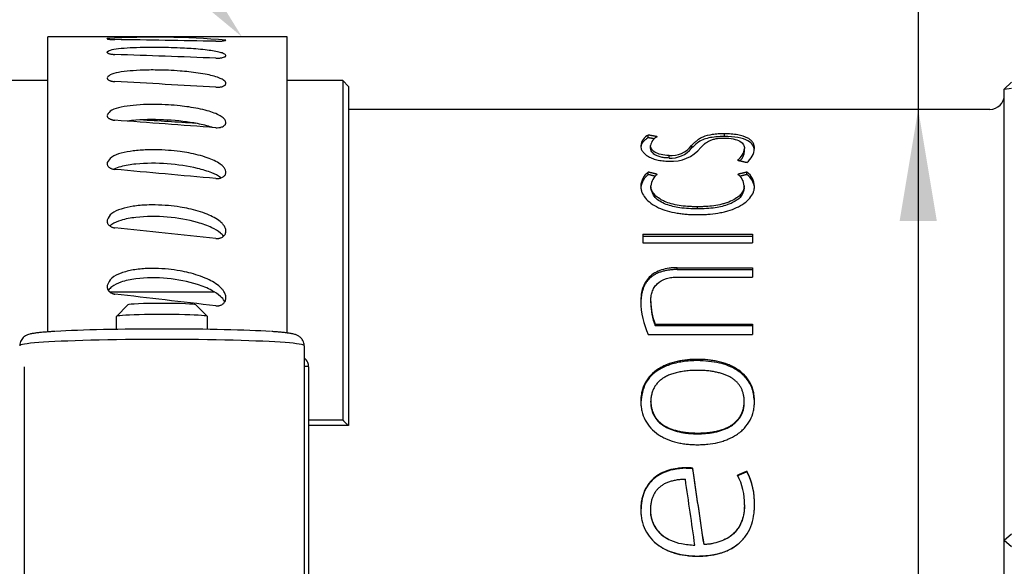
# Paper-space layout 'Sheet1' of a CAD drawing. Header units: millimetres. Extents: x 0 to 296, y -72 to 205.
# Tile 6 of 13: x 103 to 134, y 87 to 104. Entities that reach past the tile are written whole.
import ezdxf
from ezdxf import colors
from ezdxf.entities.mleader import LeaderData, LeaderLine
from ezdxf.enums import TextEntityAlignment as Align
from ezdxf.math import Vec2, Vec3

# ---------------------------------------------------------------- set-up
doc = ezdxf.new("R2010")
doc.units = ezdxf.units.MM
for name, color, linetype in [('11-16_TO_1_1-4_I', 7, 'Continuous'), ('Default', 7, 'Continuous'), ('IMS-SR', 7, 'Continuous'), ('SRV_NPT', 7, 'Continuous'), ('WORM_DRIVE', 7, 'Continuous')]:
    doc.layers.add(name, color=color, linetype=linetype)
doc.styles.add('SEACAD_Solid_Edge_ISO', font='seiso.ttf')
doc.styles.add('SEACAD_Solid_Edge_ISO1_Symbols', font='semeci1.ttf')
doc.dimstyles.new('Rheonics_Publish', dxfattribs={"dimtxt": 3.5, "dimasz": 3.5, "dimexe": 1.75, "dimexo": 0, "dimgap": 0.875, "dimtad": 1, "dimdec": 1, "dimlfac": 1.111111, "dimdsep": 46, "dimtxsty": 'SEACAD_Solid_Edge_ISO', "dimblk1": '_SE_FILLED', "dimblk2": '_SE_FILLED', "dimsah": 1, "dimcen": 1.75, "dimazin": 0, "dimtfac": 0.5, "dimtdec": 3, "dimtmove": 0, "dimatfit": 3, "dimfxl": 1, "dimarcsym": 0})

# ---------------------------------------------------------------- blocks, each defined once
blk = doc.blocks.new('SE2')
at = {"layer": '11-16_TO_1_1-4_I', "color": 7, "linetype": 'Continuous'}
for p, q in [((102.956, 93.322), (102.956, 82.578)), ((111.872, 93.322), (111.872, 82.578))]:
    blk.add_line(p, q, dxfattribs=at)
for centre, radius, start, end in [((111.529, 93.328), 0.338, 22.3074, 53.3699), ((111.529, 93.322), 0.343, 0, 23.1534)]:
    blk.add_arc(centre, radius, start, end, dxfattribs=at)
for centre, major_axis, ratio, start_param, end_param in [((107.414, -669.934), (-837.6, 237.244), 0.878009, -1.328123, -1.326094), ((107.414, 93.322), (4.458, 0), 0.003932, 0, 0.252291)]:
    blk.add_ellipse(centre, major_axis=major_axis, ratio=ratio, start_param=start_param, end_param=end_param, dxfattribs=at)
at = {"layer": 'IMS-SR', "color": 7, "linetype": 'Continuous'}
for p, q in [((103.701, 102.286), (50.298, 102.286)), ((112.938, 102.286), (111.202, 102.286)), ((112.938, 102.286), (112.938, 91.652)), ((113.118, 102.106), (112.938, 102.286)), ((113.118, 102.106), (113.118, 91.476)), ((111.872, 91.652), (112.938, 91.652)), ((113.113, 91.476), (111.872, 91.476)), ((113.118, 91.476), (113.113, 91.476))]:
    blk.add_line(p, q, dxfattribs=at)
blk.add_open_spline([(112.938, 91.652), (113.025, 91.564), (113.113, 91.476)], degree=2, dxfattribs=at)
at = {"layer": 'SRV_NPT', "color": 7, "linetype": 'Continuous'}
for p, q in [((133.674, 102.016), (133.899, 102.241)), ((133.674, 102.016), (133.899, 102.046)), ((133.674, 87.886), (133.674, 102.016)), ((133.224, 101.386), (113.118, 101.386)), ((124.901, 100.536), (124.901, 100.62)), ((122.517, 100.495), (122.517, 100.58)), ((122.587, 100.171), (122.587, 100.253)), ((123.875, 100.253), (123.875, 100.171)), ((125.532, 100.078), (125.532, 100.16)), ((123.167, 99.861), (123.167, 99.941)), ((122.517, 99.342), (122.517, 99.419)), ((125.609, 99.342), (125.609, 99.419)), ((122.599, 98.914), (122.599, 98.988)), ((125.52, 98.914), (125.52, 98.988)), ((124.06, 98.263), (124.06, 98.332)), ((122.345, 97.47), (125.781, 97.47)), ((122.345, 97.47), (122.345, 97.202)), ((122.345, 97.407), (125.781, 97.407)), ((125.781, 97.47), (125.781, 97.202)), ((122.345, 97.202), (125.781, 97.202)), ((123.416, 96.424), (125.781, 96.424)), ((123.416, 96.367), (123.416, 96.424)), ((123.416, 96.367), (125.781, 96.367)), ((125.781, 96.424), (125.781, 96.129)), ((123.435, 96.129), (125.781, 96.129)), ((122.593, 95.318), (122.593, 95.368)), ((122.733, 94.659), (125.781, 94.659)), ((122.733, 94.613), (122.733, 94.659)), ((122.733, 94.613), (125.781, 94.613)), ((125.781, 94.659), (125.781, 94.331)), ((122.517, 94.331), (125.781, 94.331)), ((124.06, 93.513), (124.06, 93.551)), ((122.593, 92.208), (122.593, 92.237)), ((125.526, 92.208), (125.526, 92.237)), ((124.06, 91.219), (124.06, 91.242)), ((123.703, 90.137), (123.703, 90.152)), ((123.908, 90.13), (123.906, 90.145)), ((125.609, 90.03), (125.609, 90.044)), ((125.532, 88.987), (125.532, 88.994)), ((133.674, 87.886), (133.899, 88.081)), ((124.263, 87.747), (124.264, 87.746)), ((133.674, 73.756), (133.674, 87.886)), ((133.674, 87.886), (133.899, 87.691)), ((124.06, 87.386), (124.06, 87.383))]:
    blk.add_line(p, q, dxfattribs=at)
for centre, radius, start, end in [((133.224, 101.836), 0.45, 270, 0), ((122.68, 100.214), 0.401, 114.1124, 175.8075), ((122.937, 100.204), 0.353, 113.2544, 171.9714), ((123.235, 100.746), 0.808, 265.1861, 322.4047), ((123.268, 100.909), 1.149, 264.9295, 321.0124), ((123.224, 100.692), 0.833, 266.0354, 321.273), ((124.966, 100.245), 0.573, 307.624, 351.4393), ((125.03, 100.128), 0.505, 315.1855, 354.2594), ((125.233, 100.206), 0.613, 307.787, 355.8691), ((122.854, 98.955), 0.574, 126.0254, 178.1158), ((125.273, 98.956), 0.572, 1.8041, 54.0549), ((122.851, 98.879), 0.571, 125.8784, 173.3365), ((123.071, 98.964), 0.472, 125.4338, 177.0792), ((125.049, 98.965), 0.471, 2.8828, 54.6115), ((125.283, 98.884), 0.562, 6.3234, 54.5743), ((124.719, 95.377), 2.438, 180.2179, 205.4135), ((124.363, 95.349), 1.769, 179.3875, 202.957), ((124.412, 95.313), 1.818, 179.8563, 202.6343), ((123.735, 87.888), 2.264, 85.6458, 90.817), ((123.735, 87.857), 2.279, 85.6748, 90.8116), ((123.639, 89.038), 1.894, 358.6714, 27.7069), ((123.669, 89.056), 2.177, 358.0283, 26.9968), ((123.692, 89.048), 2.154, 358.0462, 27.1415), ((-957.881, -68.213), 1093.039, 8.202163, 8.31157)]:
    blk.add_arc(centre, radius, start, end, dxfattribs=at)
for major_axis, start_param, end_param in [((2, -13.5), 1.558721, 1.737237), ((1.987, -13.41), 1.558708, 1.73725)]:
    blk.add_ellipse((124.085, 87.886), major_axis=major_axis, ratio=0.011459, start_param=start_param, end_param=end_param, dxfattribs=at)
for points, knots in [([(124.901, 100.62), (124.825, 100.62), (124.772, 100.619), (124.644, 100.611), (124.58, 100.604), (124.409, 100.579), (124.309, 100.552), (124.199, 100.504), (124.187, 100.498), (124.153, 100.481), (124.136, 100.471), (124.086, 100.441), (124.054, 100.418), (124.006, 100.38), (123.998, 100.373), (123.972, 100.35), (123.959, 100.338), (123.938, 100.318), (123.936, 100.316), (123.926, 100.306), (123.921, 100.301), (123.903, 100.283), (123.89, 100.269), (123.875, 100.254), (123.875, 100.254), (123.875, 100.254), (123.875, 100.253)], [0, 0, 0, 0, 0.124984, 0.124984, 0.249969, 0.249969, 0.499938, 0.499938, 0.56243, 0.56243, 0.624922, 0.624922, 0.749907, 0.749907, 0.812399, 0.812399, 0.874891, 0.874891, 0.906137, 0.906137, 0.937383, 0.937383, 0.999875, 0.999875, 0.999875, 1, 1, 1, 1]), ([(125.845, 100.162), (125.844, 100.186), (125.844, 100.192), (125.84, 100.222), (125.838, 100.236), (125.826, 100.281), (125.816, 100.306), (125.78, 100.365), (125.758, 100.392), (125.703, 100.441), (125.675, 100.461), (125.549, 100.53), (125.445, 100.564), (125.256, 100.598), (125.19, 100.607), (125.043, 100.618), (124.988, 100.62), (124.901, 100.62)], [0, 0, 0, 0, 0.0625, 0.0625, 0.125, 0.125, 0.25, 0.25, 0.375, 0.375, 0.5, 0.5, 0.75, 0.75, 0.875, 0.875, 1, 1, 1, 1]), ([(122.517, 100.495), (122.498, 100.484), (122.461, 100.462), (122.414, 100.426), (122.374, 100.388), (122.341, 100.348), (122.315, 100.305), (122.296, 100.259), (122.287, 100.224), (122.284, 100.204), (122.284, 100.2)], [0, 0, 0, 0, 0.1185038, 0.2376586, 0.3580989, 0.4804395, 0.6052669, 0.7331335, 0.8645533, 0.8963257, 0.8963257, 0.8963257, 0.8963257]), ([(124.901, 100.536), (124.811, 100.533), (124.639, 100.528), (124.402, 100.492), (124.198, 100.429), (124.028, 100.321), (123.932, 100.227), (123.875, 100.171)], [0, 0, 0, 0, 0.174646, 0.336013, 0.49819, 0.698929, 1, 1, 1, 1]), ([(124.162, 100.186), (124.206, 100.234), (124.241, 100.27), (124.272, 100.297), (124.28, 100.304), (124.291, 100.313), (124.297, 100.318), (124.314, 100.332), (124.326, 100.34), (124.36, 100.364), (124.384, 100.379), (124.419, 100.397), (124.439, 100.407), (124.472, 100.421), (124.489, 100.427), (124.541, 100.445), (124.578, 100.455), (124.656, 100.47), (124.703, 100.477), (124.8, 100.485), (124.837, 100.485), (124.895, 100.486)], [0, 0, 0, 0, 0.25, 0.25, 0.28125, 0.28125, 0.3125, 0.3125, 0.375, 0.375, 0.5, 0.5, 0.5625, 0.5625, 0.625, 0.625, 0.75, 0.75, 0.875, 0.875, 1, 1, 1, 1]), ([(124.895, 100.486), (125.101, 100.484), (125.276, 100.452), (125.418, 100.368), (125.436, 100.354), (125.473, 100.319), (125.488, 100.299), (125.525, 100.238), (125.53, 100.209), (125.532, 100.16)], [0, 0, 0, 0, 0.499999, 0.499999, 0.624999, 0.624999, 0.749999, 0.749999, 1, 1, 1, 1]), ([(125.839, 100.118), (125.83, 100.17), (125.805, 100.272), (125.652, 100.409), (125.339, 100.516), (125.049, 100.529), (124.901, 100.536)], [0.0542881, 0.0542881, 0.0542881, 0.0542881, 0.2736734, 0.5008232, 0.7460495, 1, 1, 1, 1]), ([(122.281, 100.243), (122.282, 100.212), (122.284, 100.19), (122.299, 100.136), (122.312, 100.107), (122.344, 100.055), (122.368, 100.024), (122.422, 99.971), (122.454, 99.947), (122.528, 99.901), (122.576, 99.876), (122.674, 99.837), (122.728, 99.82), (122.845, 99.792), (122.906, 99.782), (123.037, 99.767), (123.089, 99.765), (123.167, 99.764)], [0, 0, 0, 0, 0.125, 0.125, 0.25, 0.25, 0.375, 0.375, 0.5, 0.5, 0.625, 0.625, 0.75, 0.75, 0.875, 0.875, 1, 1, 1, 1]), ([(123.167, 99.941), (122.986, 99.944), (122.827, 99.981), (122.671, 100.078), (122.641, 100.11), (122.594, 100.185), (122.589, 100.212), (122.587, 100.253)], [0, 0, 0, 0, 0.499999, 0.499999, 0.749999, 0.749999, 1, 1, 1, 1]), ([(123.167, 99.861), (123.141, 99.862), (123.091, 99.863), (123.017, 99.87), (122.949, 99.881), (122.885, 99.897), (122.826, 99.916), (122.771, 99.938), (122.689, 99.982), (122.604, 100.062), (122.593, 100.132), (122.587, 100.171)], [0, 0, 0, 0, 0.074484, 0.145889, 0.215425, 0.284399, 0.354151, 0.425977, 0.501065, 0.727069, 1, 1, 1, 1]), ([(122.281, 98.974), (122.283, 98.934), (122.286, 98.903), (122.292, 98.871), (122.296, 98.851), (122.305, 98.82), (122.31, 98.805), (122.341, 98.724), (122.377, 98.665), (122.52, 98.491), (122.658, 98.388), (122.927, 98.263), (123.01, 98.233), (123.205, 98.176), (123.309, 98.153), (123.477, 98.125), (123.523, 98.119), (123.629, 98.106), (123.683, 98.101), (123.793, 98.093), (123.843, 98.091), (123.926, 98.088), (123.939, 98.088), (123.992, 98.087), (124.024, 98.087), (124.06, 98.086)], [0, 0, 0, 0, 0.0625, 0.0625, 0.09375, 0.09375, 0.125, 0.125, 0.25, 0.25, 0.5, 0.5, 0.625, 0.625, 0.75, 0.75, 0.8125, 0.8125, 0.875, 0.875, 0.9375, 0.9375, 0.96875, 0.96875, 1, 1, 1, 1]), ([(124.06, 98.332), (124.003, 98.333), (123.96, 98.334), (123.917, 98.335), (123.887, 98.336), (123.845, 98.337), (123.824, 98.338), (123.724, 98.344), (123.632, 98.353), (123.47, 98.375), (123.375, 98.392), (123.217, 98.431), (123.144, 98.454), (123.043, 98.493), (123.003, 98.511), (122.935, 98.544), (122.903, 98.562), (122.815, 98.617), (122.766, 98.658), (122.683, 98.746), (122.652, 98.793), (122.62, 98.867), (122.612, 98.891), (122.602, 98.939), (122.601, 98.952), (122.599, 98.988)], [0, 0, 0, 0, 0.0625, 0.0625, 0.09375, 0.09375, 0.125, 0.125, 0.25, 0.25, 0.375, 0.375, 0.5, 0.5, 0.5625, 0.5625, 0.625, 0.625, 0.75, 0.75, 0.875, 0.875, 0.9375, 0.9375, 1, 1, 1, 1]), ([(124.06, 98.263), (123.872, 98.27), (123.532, 98.282), (123.053, 98.395), (122.673, 98.616), (122.624, 98.814), (122.599, 98.914)], [0, 0, 0, 0, 0.27696, 0.499965, 0.748698, 1, 1, 1, 1]), ([(125.52, 98.988), (125.518, 98.957), (125.515, 98.933), (125.51, 98.907), (125.506, 98.891), (125.498, 98.867), (125.493, 98.855), (125.466, 98.793), (125.435, 98.747), (125.31, 98.613), (125.194, 98.54), (125.003, 98.466), (124.973, 98.455), (124.899, 98.432), (124.861, 98.422), (124.743, 98.393), (124.658, 98.377), (124.477, 98.352), (124.402, 98.345), (124.271, 98.337), (124.232, 98.336), (124.165, 98.334), (124.155, 98.334), (124.113, 98.333), (124.088, 98.333), (124.06, 98.332)], [0, 0, 0, 0, 0.0625, 0.0625, 0.09375, 0.09375, 0.125, 0.125, 0.25, 0.25, 0.5, 0.5, 0.5625, 0.5625, 0.625, 0.625, 0.75, 0.75, 0.875, 0.875, 0.9375, 0.9375, 0.96875, 0.96875, 1, 1, 1, 1]), ([(124.06, 98.086), (124.131, 98.087), (124.185, 98.088), (124.239, 98.09), (124.276, 98.091), (124.33, 98.094), (124.356, 98.095), (124.484, 98.105), (124.598, 98.118), (124.75, 98.143), (124.809, 98.154), (124.914, 98.177), (124.965, 98.19), (125.111, 98.233), (125.201, 98.267), (125.367, 98.343), (125.453, 98.392), (125.592, 98.493), (125.651, 98.548), (125.748, 98.666), (125.784, 98.726), (125.821, 98.82), (125.83, 98.851), (125.839, 98.896), (125.84, 98.905), (125.843, 98.936), (125.844, 98.954), (125.845, 98.974)], [0, 0, 0, 0, 0.0625, 0.0625, 0.09375, 0.09375, 0.125, 0.125, 0.25, 0.25, 0.3125, 0.3125, 0.375, 0.375, 0.499999, 0.499999, 0.624999, 0.624999, 0.749999, 0.749999, 0.874999, 0.874999, 0.937499, 0.937499, 0.968749, 0.968749, 1, 1, 1, 1]), ([(125.52, 98.914), (125.508, 98.848), (125.485, 98.718), (125.31, 98.537), (125.019, 98.386), (124.586, 98.282), (124.247, 98.27), (124.06, 98.263)], [0, 0, 0, 0, 0.170805, 0.330985, 0.500274, 0.723597, 1, 1, 1, 1]), ([(123.416, 96.424), (123.361, 96.423), (123.32, 96.422), (123.279, 96.419), (123.252, 96.417), (123.212, 96.413), (123.191, 96.411), (123.087, 96.397), (123.007, 96.379), (122.861, 96.332), (122.784, 96.299), (122.654, 96.222), (122.596, 96.177), (122.494, 96.072), (122.457, 96.023), (122.387, 95.904), (122.359, 95.84), (122.326, 95.734), (122.319, 95.707), (122.304, 95.641), (122.298, 95.606), (122.289, 95.536), (122.286, 95.504), (122.282, 95.436), (122.282, 95.422), (122.281, 95.368)], [0, 0, 0, 0, 0.0625, 0.0625, 0.09375, 0.09375, 0.125, 0.125, 0.25, 0.25, 0.375, 0.375, 0.5, 0.5, 0.624999, 0.624999, 0.749999, 0.749999, 0.812499, 0.812499, 0.874999, 0.874999, 0.937499, 0.937499, 1, 1, 1, 1]), ([(123.416, 96.367), (123.371, 96.365), (123.283, 96.362), (123.156, 96.348), (123.038, 96.327), (122.928, 96.298), (122.827, 96.261), (122.734, 96.216), (122.649, 96.163), (122.574, 96.103), (122.507, 96.034), (122.448, 95.956), (122.399, 95.871), (122.358, 95.777), (122.325, 95.675), (122.301, 95.564), (122.286, 95.444), (122.282, 95.361), (122.281, 95.318)], [0, 0, 0, 0, 0.068776, 0.133731, 0.195341, 0.25416, 0.310827, 0.366053, 0.420608, 0.475289, 0.530888, 0.588157, 0.647788, 0.710393, 0.776501, 0.846563, 0.920957, 1, 1, 1, 1]), ([(122.593, 95.368), (122.595, 95.426), (122.596, 95.467), (122.61, 95.564), (122.621, 95.615), (122.651, 95.705), (122.675, 95.758), (122.728, 95.844), (122.759, 95.883), (122.868, 95.987), (122.968, 96.046), (123.142, 96.099), (123.195, 96.11), (123.318, 96.126), (123.363, 96.128), (123.435, 96.129)], [0, 0, 0, 0, 0.125, 0.125, 0.25, 0.25, 0.375, 0.375, 0.5, 0.5, 0.75, 0.75, 0.875, 0.875, 1, 1, 1, 1]), ([(124.06, 93.551), (124.024, 93.55), (123.993, 93.55), (123.94, 93.548), (123.926, 93.548), (123.847, 93.545), (123.795, 93.541), (123.685, 93.53), (123.631, 93.523), (123.526, 93.506), (123.481, 93.498), (123.313, 93.461), (123.208, 93.429), (123.062, 93.372), (123.015, 93.351), (122.924, 93.306), (122.886, 93.285), (122.654, 93.14), (122.512, 92.992), (122.372, 92.732), (122.337, 92.638), (122.308, 92.512), (122.303, 92.487), (122.294, 92.437), (122.29, 92.405), (122.285, 92.355), (122.283, 92.305), (122.281, 92.237)], [0, 0, 0, 0, 0.03125, 0.03125, 0.0625, 0.0625, 0.125, 0.125, 0.1875, 0.1875, 0.25, 0.25, 0.375, 0.375, 0.4375, 0.4375, 0.5, 0.5, 0.75, 0.75, 0.875, 0.875, 0.90625, 0.90625, 0.9375, 0.9375, 1, 1, 1, 1]), ([(124.06, 93.513), (123.9, 93.506), (123.601, 93.492), (123.187, 93.396), (122.764, 93.205), (122.363, 92.818), (122.309, 92.415), (122.281, 92.208)], [0, 0, 0, 0, 0.188253, 0.353443, 0.501738, 0.743976, 1, 1, 1, 1]), ([(125.845, 92.237), (125.843, 92.305), (125.84, 92.355), (125.835, 92.405), (125.831, 92.438), (125.823, 92.487), (125.818, 92.512), (125.788, 92.638), (125.753, 92.733), (125.611, 92.993), (125.468, 93.14), (125.235, 93.285), (125.197, 93.306), (125.107, 93.351), (125.06, 93.372), (124.913, 93.429), (124.808, 93.461), (124.639, 93.498), (124.594, 93.506), (124.489, 93.523), (124.435, 93.53), (124.324, 93.541), (124.272, 93.545), (124.193, 93.548), (124.18, 93.548), (124.126, 93.55), (124.095, 93.55), (124.06, 93.551)], [0, 0, 0, 0, 0.0625, 0.0625, 0.09375, 0.09375, 0.125, 0.125, 0.25, 0.25, 0.5, 0.5, 0.5625, 0.5625, 0.625, 0.625, 0.75, 0.75, 0.8125, 0.8125, 0.875, 0.875, 0.9375, 0.9375, 0.96875, 0.96875, 1, 1, 1, 1]), ([(125.845, 92.208), (125.831, 92.349), (125.803, 92.619), (125.601, 92.977), (125.25, 93.272), (124.717, 93.475), (124.291, 93.5), (124.06, 93.513)], [0, 0, 0, 0, 0.17522, 0.335782, 0.499822, 0.727343, 1, 1, 1, 1]), ([(124.06, 93.207), (123.994, 93.206), (123.866, 93.202), (123.682, 93.186), (123.512, 93.16), (123.357, 93.125), (123.216, 93.08), (123.088, 93.026), (122.975, 92.961), (122.877, 92.887), (122.793, 92.803), (122.723, 92.709), (122.668, 92.606), (122.628, 92.492), (122.601, 92.368), (122.596, 92.282), (122.593, 92.237)], [0, 0, 0, 0, 0.097742, 0.188776, 0.273462, 0.352246, 0.42568, 0.494448, 0.559381, 0.621461, 0.681814, 0.74166, 0.802252, 0.864798, 0.930395, 1, 1, 1, 1]), ([(125.526, 92.237), (125.524, 92.274), (125.52, 92.346), (125.501, 92.45), (125.474, 92.547), (125.436, 92.637), (125.388, 92.721), (125.331, 92.798), (125.263, 92.868), (125.186, 92.931), (125.099, 92.988), (125.003, 93.038), (124.896, 93.082), (124.78, 93.119), (124.655, 93.15), (124.52, 93.174), (124.375, 93.192), (124.22, 93.203), (124.114, 93.206), (124.06, 93.207)], [0, 0, 0, 0, 0.057629, 0.112437, 0.164933, 0.2157, 0.265377, 0.314649, 0.364216, 0.414766, 0.466949, 0.521355, 0.578507, 0.638855, 0.702782, 0.770612, 0.842613, 0.919013, 1, 1, 1, 1]), ([(122.281, 92.237), (122.283, 92.17), (122.285, 92.119), (122.29, 92.069), (122.294, 92.036), (122.303, 91.986), (122.308, 91.961), (122.337, 91.833), (122.372, 91.736), (122.512, 91.468), (122.654, 91.313), (122.886, 91.159), (122.924, 91.137), (123.015, 91.09), (123.062, 91.067), (123.208, 91.006), (123.313, 90.973), (123.481, 90.933), (123.526, 90.924), (123.631, 90.906), (123.685, 90.899), (123.795, 90.887), (123.847, 90.883), (123.926, 90.879), (123.939, 90.879), (123.993, 90.877), (124.024, 90.877), (124.06, 90.876)], [0, 0, 0, 0, 0.0625, 0.0625, 0.09375, 0.09375, 0.125, 0.125, 0.25, 0.25, 0.5, 0.5, 0.5625, 0.5625, 0.625, 0.625, 0.75, 0.75, 0.8125, 0.8125, 0.875, 0.875, 0.9375, 0.9375, 0.96875, 0.96875, 1, 1, 1, 1]), ([(122.593, 92.237), (122.595, 92.201), (122.599, 92.129), (122.618, 92.024), (122.646, 91.926), (122.684, 91.833), (122.731, 91.748), (122.789, 91.669), (122.856, 91.596), (122.933, 91.53), (123.02, 91.471), (123.117, 91.419), (123.223, 91.373), (123.339, 91.335), (123.464, 91.302), (123.599, 91.277), (123.744, 91.258), (123.899, 91.246), (124.005, 91.243), (124.06, 91.242)], [0, 0, 0, 0, 0.057637, 0.112452, 0.164955, 0.215727, 0.265409, 0.314684, 0.364253, 0.414804, 0.466986, 0.521391, 0.57854, 0.638884, 0.702807, 0.770631, 0.842627, 0.91902, 1, 1, 1, 1]), ([(122.593, 92.208), (122.595, 92.156), (122.597, 92.116), (122.602, 92.076), (122.605, 92.051), (122.613, 92.012), (122.617, 91.992), (122.643, 91.892), (122.675, 91.818), (122.802, 91.614), (122.921, 91.508), (123.121, 91.401), (123.15, 91.388), (123.223, 91.356), (123.261, 91.342), (123.38, 91.302), (123.465, 91.28), (123.602, 91.254), (123.637, 91.249), (123.72, 91.238), (123.763, 91.233), (123.851, 91.226), (123.891, 91.223), (123.975, 91.22), (123.993, 91.22), (124.06, 91.219)], [0, 0, 0, 0, 0.0625, 0.0625, 0.09375, 0.09375, 0.125, 0.125, 0.25, 0.25, 0.5, 0.5, 0.5625, 0.5625, 0.625, 0.625, 0.75, 0.75, 0.8125, 0.8125, 0.875, 0.875, 0.9375, 0.9375, 1, 1, 1, 1]), ([(124.06, 90.876), (124.131, 90.877), (124.184, 90.879), (124.238, 90.881), (124.272, 90.883), (124.326, 90.887), (124.353, 90.89), (124.487, 90.904), (124.596, 90.922), (124.745, 90.958), (124.806, 90.974), (124.911, 91.008), (124.962, 91.027), (125.108, 91.088), (125.199, 91.135), (125.323, 91.217), (125.372, 91.253), (125.454, 91.322), (125.492, 91.358), (125.598, 91.472), (125.657, 91.556), (125.753, 91.737), (125.788, 91.832), (125.824, 91.986), (125.832, 92.036), (125.839, 92.11), (125.84, 92.123), (125.843, 92.174), (125.844, 92.204), (125.845, 92.237)], [0, 0, 0, 0, 0.0625, 0.0625, 0.09375, 0.09375, 0.125, 0.125, 0.25, 0.25, 0.3125, 0.3125, 0.375, 0.375, 0.5, 0.5, 0.5625, 0.5625, 0.625, 0.625, 0.75, 0.75, 0.875, 0.875, 0.9375, 0.9375, 0.96875, 0.96875, 1, 1, 1, 1]), ([(124.06, 91.242), (124.126, 91.243), (124.253, 91.247), (124.437, 91.265), (124.607, 91.292), (124.762, 91.329), (124.904, 91.375), (125.031, 91.432), (125.144, 91.499), (125.242, 91.576), (125.327, 91.663), (125.396, 91.759), (125.451, 91.866), (125.492, 91.981), (125.518, 92.106), (125.523, 92.193), (125.526, 92.237)], [0, 0, 0, 0, 0.09775, 0.188792, 0.273485, 0.352274, 0.425713, 0.494485, 0.559419, 0.621499, 0.68185, 0.741693, 0.802279, 0.864817, 0.930405, 1, 1, 1, 1]), ([(124.06, 91.219), (124.116, 91.22), (124.158, 91.221), (124.2, 91.222), (124.228, 91.224), (124.27, 91.226), (124.291, 91.228), (124.396, 91.237), (124.483, 91.248), (124.602, 91.27), (124.652, 91.281), (124.737, 91.303), (124.778, 91.315), (124.897, 91.355), (124.971, 91.386), (125.072, 91.441), (125.116, 91.467), (125.186, 91.516), (125.219, 91.542), (125.31, 91.623), (125.361, 91.684), (125.443, 91.817), (125.476, 91.892), (125.507, 92.012), (125.515, 92.051), (125.523, 92.128), (125.524, 92.146), (125.526, 92.208)], [0, 0, 0, 0, 0.0625, 0.0625, 0.09375, 0.09375, 0.125, 0.125, 0.25, 0.25, 0.3125, 0.3125, 0.375, 0.375, 0.5, 0.5, 0.5625, 0.5625, 0.625, 0.625, 0.75, 0.75, 0.875, 0.875, 0.9375, 0.9375, 1, 1, 1, 1]), ([(123.703, 90.152), (123.641, 90.15), (123.596, 90.149), (123.55, 90.146), (123.52, 90.144), (123.474, 90.14), (123.451, 90.137), (123.337, 90.122), (123.244, 90.103), (123.076, 90.052), (122.98, 90.014), (122.82, 89.928), (122.747, 89.877), (122.549, 89.702), (122.442, 89.549), (122.34, 89.284), (122.319, 89.202), (122.295, 89.061), (122.289, 89.017), (122.283, 88.928), (122.282, 88.907), (122.281, 88.835)], [0, 0, 0, 0, 0.0625, 0.0625, 0.09375, 0.09375, 0.125, 0.125, 0.25, 0.25, 0.375, 0.375, 0.5, 0.5, 0.75, 0.75, 0.875, 0.875, 0.9375, 0.9375, 1, 1, 1, 1]), ([(123.703, 90.137), (123.567, 90.128), (123.312, 90.113), (122.961, 90.002), (122.622, 89.788), (122.335, 89.388), (122.3, 89.023), (122.281, 88.829)], [0, 0, 0, 0, 0.186877, 0.350639, 0.500556, 0.735267, 1, 1, 1, 1]), ([(123.677, 89.792), (123.627, 89.79), (123.532, 89.786), (123.394, 89.768), (123.266, 89.742), (123.15, 89.706), (123.044, 89.661), (122.948, 89.606), (122.864, 89.542), (122.79, 89.469), (122.727, 89.386), (122.676, 89.294), (122.635, 89.192), (122.605, 89.081), (122.586, 88.961), (122.582, 88.878), (122.581, 88.835)], [0, 0, 0, 0, 0.089869, 0.173768, 0.252187, 0.325722, 0.395095, 0.461165, 0.524928, 0.587485, 0.650004, 0.713653, 0.779544, 0.848675, 0.921917, 1, 1, 1, 1]), ([(124.06, 87.383), (124.135, 87.384), (124.192, 87.386), (124.248, 87.388), (124.286, 87.391), (124.343, 87.395), (124.371, 87.398), (124.511, 87.415), (124.629, 87.437), (124.785, 87.479), (124.849, 87.5), (124.959, 87.541), (125.011, 87.564), (125.162, 87.64), (125.254, 87.7), (125.42, 87.837), (125.501, 87.924), (125.632, 88.105), (125.685, 88.205), (125.77, 88.421), (125.798, 88.527), (125.827, 88.699), (125.834, 88.756), (125.842, 88.868), (125.843, 88.897), (125.845, 88.982)], [0, 0, 0, 0, 0.0625, 0.0625, 0.09375, 0.09375, 0.125, 0.125, 0.25, 0.25, 0.3125, 0.3125, 0.375, 0.375, 0.5, 0.5, 0.625, 0.625, 0.75, 0.75, 0.874999, 0.874999, 0.937499, 0.937499, 1, 1, 1, 1]), ([(125.532, 88.994), (125.531, 88.939), (125.53, 88.897), (125.527, 88.856), (125.525, 88.829), (125.52, 88.788), (125.517, 88.767), (125.501, 88.661), (125.48, 88.579), (125.427, 88.428), (125.387, 88.346), (125.297, 88.208), (125.244, 88.145), (125.062, 87.974), (124.914, 87.893), (124.68, 87.812), (124.594, 87.79), (124.47, 87.767), (124.43, 87.762), (124.364, 87.754), (124.319, 87.75), (124.264, 87.746)], [0, 0, 0, 0, 0.0625, 0.0625, 0.09375, 0.09375, 0.125, 0.125, 0.25, 0.25, 0.375, 0.375, 0.5, 0.5, 0.75, 0.75, 0.875, 0.875, 0.9375, 0.9375, 1, 1, 1, 1]), ([(125.532, 88.987), (125.524, 88.865), (125.508, 88.636), (125.387, 88.322), (125.18, 88.058), (124.986, 87.934), (124.872, 87.884), (124.87, 87.883)], [0, 0, 0, 0, 0.1834127, 0.3459338, 0.4999471, 0.6823436, 0.6864885, 0.6864885, 0.6864885, 0.6864885]), ([(122.281, 88.835), (122.282, 88.8), (122.283, 88.768), (122.286, 88.715), (122.286, 88.7), (122.294, 88.623), (122.302, 88.569), (122.337, 88.407), (122.371, 88.308), (122.467, 88.114), (122.526, 88.025), (122.667, 87.861), (122.752, 87.785), (122.918, 87.666), (123.008, 87.614), (123.154, 87.547), (123.205, 87.527), (123.31, 87.49), (123.37, 87.472), (123.52, 87.433), (123.63, 87.413), (123.764, 87.398), (123.791, 87.395), (123.845, 87.39), (123.88, 87.388), (123.934, 87.386), (123.988, 87.384), (124.06, 87.383)], [0, 0, 0, 0, 0.03125, 0.03125, 0.0625, 0.0625, 0.125, 0.125, 0.25, 0.25, 0.375, 0.375, 0.5, 0.5, 0.625, 0.625, 0.6875, 0.6875, 0.75, 0.75, 0.875, 0.875, 0.90625, 0.90625, 0.9375, 0.9375, 1, 1, 1, 1]), ([(122.581, 88.835), (122.592, 88.72), (122.613, 88.498), (122.774, 88.199), (122.989, 88.003), (123.252, 87.856), (123.573, 87.757), (123.835, 87.738), (123.977, 87.727)], [0, 0, 0, 0, 0.173308, 0.333883, 0.499737, 0.604264, 0.786358, 1, 1, 1, 1]), ([(122.581, 88.829), (122.582, 88.774), (122.584, 88.733), (122.588, 88.692), (122.592, 88.666), (122.599, 88.625), (122.603, 88.604), (122.627, 88.5), (122.655, 88.423), (122.77, 88.207), (122.88, 88.087), (123.088, 87.947), (123.148, 87.914), (123.209, 87.886)], [0, 0, 0, 0, 0.0625, 0.0625, 0.09375, 0.09375, 0.125, 0.125, 0.25, 0.25, 0.5, 0.5, 0.6044585, 0.6044585, 0.6044585, 0.6044585]), ([(122.65, 87.885), (122.713, 87.821), (122.855, 87.702), (123.104, 87.564), (123.39, 87.465), (123.713, 87.402), (123.94, 87.391), (124.06, 87.386)], [0.4041452, 0.4041452, 0.4041452, 0.4041452, 0.5089404, 0.6180625, 0.7344279, 0.8609756, 1, 1, 1, 1]), ([(124.06, 87.386), (124.231, 87.395), (124.549, 87.413), (124.986, 87.538), (125.282, 87.712), (125.42, 87.843), (125.461, 87.886), (125.461, 87.887)], [0, 0, 0, 0, 0.1898642, 0.3537117, 0.4997753, 0.564985, 0.5652107, 0.5652107, 0.5652107, 0.5652107])]:
    blk.add_open_spline(points, degree=3, knots=knots, dxfattribs=at)
for points in [[(122.797, 100.529), (122.657, 100.555), (122.517, 100.58)], [(122.699, 100.462), (122.608, 100.479), (122.517, 100.495)], [(125.316, 99.791), (125.462, 99.757), (125.609, 99.722)], [(122.797, 99.349), (122.657, 99.384), (122.517, 99.419)], [(125.609, 99.419), (125.465, 99.384), (125.322, 99.349)], [(122.733, 99.288), (122.625, 99.315), (122.517, 99.342)], [(125.609, 99.342), (125.498, 99.315), (125.386, 99.288)], [(125.609, 90.044), (125.462, 89.982), (125.316, 89.919)], [(125.609, 90.03), (125.462, 89.968), (125.316, 89.905)]]:
    blk.add_open_spline(points, degree=2, dxfattribs=at)
at = {"layer": 'WORM_DRIVE', "color": 7, "linetype": 'Continuous'}
for p, q in [((103.701, 94.417), (103.701, 103.663)), ((111.202, 103.663), (103.701, 103.663)), ((105.556, 103.595), (105.556, 103.602)), ((105.556, 103.595), (105.556, 103.602)), ((111.202, 94.383), (111.202, 103.663)), ((105.556, 103.168), (105.556, 103.185)), ((109.276, 103.056), (109.276, 103.07)), ((105.636, 95.665), (108.92, 95.665)), ((106.207, 95.259), (105.846, 94.898)), ((108.7, 94.898), (108.339, 95.259)), ((105.844, 94.896), (105.844, 94.491)), ((108.702, 94.491), (108.702, 94.896)), ((111.731, 93.978), (111.731, 83.244))]:
    blk.add_line(p, q, dxfattribs=at)
blk.add_arc((107.058, 77.462), 26.183, 85.143, 93.2875, dxfattribs=at)
for centre, major_axis, ratio, start_param, end_param in [((107.452, -803.626), (-622.946, 668.898), 0.984008, -0.759552, -0.756059), ((107.452, -774.721), (-826.767, 389.815), 0.952097, -1.150517, -1.147024), ((107.452, -723.776), (-873.786, 268.332), 0.895878, -1.303988, -1.300496), ((107.452, -652.091), (-890.394, 206.647), 0.816775, -1.385124, -1.381632), ((107.452, -561.495), (-897.922, 170.993), 0.716807, -1.436798, -1.433305), ((107.452, -454.308), (-901.861, 148.833), 0.598531, -1.474007, -1.470514), ((107.452, -333.263), (-904.083, 134.674), 0.464964, -1.503311, -1.499818), ((107.273, 95.257), (1.067, 0), 0.044321, 0.044379, 3.097213), ((107.273, 94.896), (1.429, 0), 0.044321, 0, 3.141593), ((107.273, 94.32), (-4.115, 0), 0.044321, 3.739378, 5.652843), ((107.273, 93.978), (4.458, 0), 0.044321, 0, 3.141593)]:
    blk.add_ellipse(centre, major_axis=major_axis, ratio=ratio, start_param=start_param, end_param=end_param, dxfattribs=at)
for points, knots in [([(105.554, 103.599), (105.554, 103.598), (105.554, 103.597), (105.559, 103.594), (105.571, 103.59), (105.589, 103.586), (105.612, 103.582), (105.639, 103.579), (105.668, 103.577), (105.699, 103.575), (105.732, 103.573), (105.764, 103.572), (105.786, 103.572), (105.796, 103.572)], [0.099061, 0.099061, 0.099061, 0.099061, 0.1083389, 0.2132674, 0.3147065, 0.4125053, 0.5066372, 0.59724, 0.6844608, 0.7683392, 0.8488675, 0.9260629, 1, 1, 1, 1]), ([(108.961, 103.521), (108.992, 103.52), (109.024, 103.521), (109.065, 103.522), (109.075, 103.522), (109.098, 103.523), (109.111, 103.524), (109.139, 103.526), (109.154, 103.527), (109.195, 103.531), (109.219, 103.535), (109.246, 103.54), (109.255, 103.543), (109.267, 103.547), (109.272, 103.549), (109.274, 103.552)], [0, 0, 0, 0, 0.215318, 0.215318, 0.287093, 0.287093, 0.382687, 0.382687, 0.5018, 0.5018, 0.739038, 0.739038, 0.869219, 0.869219, 1, 1, 1, 1]), ([(105.554, 103.175), (105.554, 103.174), (105.554, 103.17), (105.559, 103.162), (105.571, 103.152), (105.589, 103.142), (105.612, 103.133), (105.639, 103.125), (105.668, 103.119), (105.699, 103.114), (105.732, 103.11), (105.764, 103.107), (105.786, 103.106), (105.796, 103.105)], [0.0992118, 0.0992118, 0.0992118, 0.0992118, 0.1083389, 0.2132674, 0.3147065, 0.4125053, 0.5066372, 0.59724, 0.6844608, 0.7683392, 0.8488675, 0.9260629, 1, 1, 1, 1]), ([(109.274, 103.058), (109.275, 103.071), (109.276, 103.097), (109.224, 103.128), (109.165, 103.151), (109.013, 103.196), (108.669, 103.25), (108.228, 103.288), (107.814, 103.31), (107.463, 103.322), (107.115, 103.327), (106.746, 103.326), (106.381, 103.317), (106.007, 103.294), (105.681, 103.258), (105.595, 103.209), (105.556, 103.186)], [0, 0, 0, 0, 0.033481, 0.062525, 0.087095, 0.106999, 0.221568, 0.362777, 0.427408, 0.512019, 0.604964, 0.66426, 0.76364, 0.852953, 0.931784, 1, 1, 1, 1]), ([(108.961, 102.99), (108.992, 102.988), (109.024, 102.989), (109.065, 102.991), (109.075, 102.992), (109.098, 102.994), (109.111, 102.996), (109.139, 103), (109.154, 103.002), (109.195, 103.012), (109.219, 103.019), (109.246, 103.032), (109.255, 103.037), (109.267, 103.047), (109.272, 103.052), (109.274, 103.058)], [0, 0, 0, 0, 0.215318, 0.215318, 0.287093, 0.287093, 0.382687, 0.382687, 0.5018, 0.5018, 0.739038, 0.739038, 0.869219, 0.869219, 1, 1, 1, 1]), ([(109.274, 102.182), (109.275, 102.203), (109.276, 102.242), (109.224, 102.292), (109.165, 102.329), (109.013, 102.4), (108.669, 102.489), (108.228, 102.552), (107.814, 102.59), (107.463, 102.611), (107.115, 102.62), (106.746, 102.618), (106.381, 102.603), (106.007, 102.563), (105.681, 102.501), (105.595, 102.421), (105.556, 102.383)], [0, 0, 0, 0, 0.033481, 0.062525, 0.087095, 0.106999, 0.221568, 0.362777, 0.427408, 0.512019, 0.604964, 0.66426, 0.76364, 0.852953, 0.931784, 1, 1, 1, 1]), ([(105.554, 102.366), (105.554, 102.366), (105.554, 102.359), (105.559, 102.346), (105.571, 102.329), (105.589, 102.313), (105.612, 102.299), (105.639, 102.287), (105.668, 102.277), (105.699, 102.269), (105.732, 102.263), (105.764, 102.258), (105.786, 102.257), (105.796, 102.256)], [0.0993768, 0.0993768, 0.0993768, 0.0993768, 0.1083389, 0.2132674, 0.3147065, 0.4125053, 0.5066372, 0.59724, 0.6844608, 0.7683392, 0.8488675, 0.9260629, 1, 1, 1, 1]), ([(108.961, 102.078), (108.992, 102.076), (109.024, 102.077), (109.065, 102.081), (109.075, 102.082), (109.098, 102.085), (109.111, 102.087), (109.139, 102.094), (109.154, 102.098), (109.195, 102.111), (109.219, 102.123), (109.246, 102.143), (109.255, 102.15), (109.267, 102.166), (109.272, 102.174), (109.274, 102.182)], [0, 0, 0, 0, 0.215318, 0.215318, 0.287093, 0.287093, 0.382687, 0.382687, 0.5018, 0.5018, 0.739038, 0.739038, 0.869219, 0.869219, 1, 1, 1, 1]), ([(109.274, 100.947), (109.275, 100.975), (109.276, 101.027), (109.224, 101.093), (109.165, 101.143), (109.013, 101.24), (108.669, 101.361), (108.228, 101.448), (107.814, 101.5), (107.463, 101.53), (107.115, 101.542), (106.746, 101.539), (106.381, 101.519), (106.007, 101.463), (105.681, 101.377), (105.595, 101.268), (105.556, 101.217)], [0, 0, 0, 0, 0.033481, 0.062525, 0.087095, 0.106999, 0.221568, 0.362777, 0.427408, 0.512019, 0.604964, 0.66426, 0.76364, 0.852953, 0.931784, 1, 1, 1, 1]), ([(105.554, 101.193), (105.554, 101.193), (105.554, 101.184), (105.559, 101.167), (105.571, 101.143), (105.589, 101.122), (105.612, 101.103), (105.639, 101.087), (105.668, 101.073), (105.699, 101.063), (105.732, 101.054), (105.764, 101.048), (105.786, 101.046), (105.796, 101.045)], [0.0995684, 0.0995684, 0.0995684, 0.0995684, 0.1083389, 0.2132674, 0.3147065, 0.4125053, 0.5066372, 0.59724, 0.6844608, 0.7683392, 0.8488675, 0.9260629, 1, 1, 1, 1]), ([(108.853, 100.82), (108.848, 100.821), (108.703, 100.87), (108.25, 100.979), (107.441, 101.069), (106.688, 101.072), (106.274, 101.029), (106.186, 101.017)], [0.1780177, 0.1780177, 0.1780177, 0.1780177, 0.1815762, 0.2953645, 0.5187991, 0.7446872, 0.8073279, 0.8073279, 0.8073279, 0.8073279]), ([(108.961, 100.81), (108.992, 100.807), (109.024, 100.808), (109.065, 100.813), (109.075, 100.815), (109.098, 100.819), (109.111, 100.822), (109.139, 100.83), (109.154, 100.835), (109.195, 100.854), (109.219, 100.869), (109.246, 100.895), (109.255, 100.905), (109.267, 100.925), (109.272, 100.936), (109.274, 100.947)], [0, 0, 0, 0, 0.215318, 0.215318, 0.287093, 0.287093, 0.382687, 0.382687, 0.5018, 0.5018, 0.739038, 0.739038, 0.869219, 0.869219, 1, 1, 1, 1]), ([(109.274, 99.384), (109.275, 99.418), (109.276, 99.482), (109.224, 99.563), (109.165, 99.624), (109.013, 99.743), (108.669, 99.894), (108.228, 100.003), (107.814, 100.069), (107.463, 100.105), (107.115, 100.121), (106.746, 100.117), (106.381, 100.092), (106.007, 100.022), (105.681, 99.914), (105.595, 99.778), (105.556, 99.715)], [0, 0, 0, 0, 0.033481, 0.062525, 0.087095, 0.106999, 0.221568, 0.362777, 0.427408, 0.512019, 0.604964, 0.66426, 0.76364, 0.852953, 0.931784, 1, 1, 1, 1]), ([(105.556, 99.715), (105.555, 99.705), (105.552, 99.684), (105.559, 99.653), (105.571, 99.625), (105.589, 99.598), (105.612, 99.575), (105.639, 99.555), (105.668, 99.539), (105.699, 99.525), (105.732, 99.515), (105.764, 99.508), (105.786, 99.506), (105.796, 99.504)], [0, 0, 0, 0, 0.108339, 0.213267, 0.314707, 0.412505, 0.506637, 0.59724, 0.684461, 0.768339, 0.848868, 0.926063, 1, 1, 1, 1]), ([(109.122, 99.242), (109.118, 99.245), (109.036, 99.305), (108.803, 99.42), (108.25, 99.586), (107.441, 99.7), (106.616, 99.703), (106.051, 99.617), (105.831, 99.543), (105.763, 99.51)], [0.0982792, 0.0982792, 0.0982792, 0.0982792, 0.1027329, 0.1815762, 0.2953645, 0.5187991, 0.7446872, 0.8561479, 0.9137588, 0.9137588, 0.9137588, 0.9137588]), ([(108.961, 99.217), (108.992, 99.214), (109.024, 99.215), (109.065, 99.221), (109.075, 99.223), (109.098, 99.228), (109.111, 99.232), (109.139, 99.242), (109.154, 99.248), (109.195, 99.27), (109.219, 99.289), (109.246, 99.321), (109.255, 99.333), (109.267, 99.358), (109.272, 99.371), (109.274, 99.384)], [0, 0, 0, 0, 0.215318, 0.215318, 0.287093, 0.287093, 0.382687, 0.382687, 0.5018, 0.5018, 0.739038, 0.739038, 0.869219, 0.869219, 1, 1, 1, 1]), ([(109.274, 97.533), (109.275, 97.572), (109.276, 97.646), (109.224, 97.74), (109.165, 97.811), (109.013, 97.95), (108.669, 98.126), (108.228, 98.254), (107.814, 98.332), (107.463, 98.375), (107.115, 98.393), (106.746, 98.389), (106.381, 98.359), (106.007, 98.276), (105.681, 98.149), (105.595, 97.991), (105.556, 97.917)], [0, 0, 0, 0, 0.033481, 0.062525, 0.087095, 0.106999, 0.221568, 0.362777, 0.427408, 0.512019, 0.604964, 0.66426, 0.76364, 0.852953, 0.931784, 1, 1, 1, 1]), ([(105.556, 97.917), (105.555, 97.905), (105.552, 97.881), (105.559, 97.845), (105.571, 97.812), (105.589, 97.781), (105.612, 97.754), (105.639, 97.731), (105.668, 97.712), (105.699, 97.696), (105.732, 97.685), (105.764, 97.676), (105.786, 97.674), (105.796, 97.672)], [0, 0, 0, 0, 0.108339, 0.213267, 0.314707, 0.412505, 0.506637, 0.59724, 0.684461, 0.768339, 0.848868, 0.926063, 1, 1, 1, 1]), ([(109.203, 97.415), (109.176, 97.448), (109.072, 97.55), (108.803, 97.705), (108.25, 97.901), (107.441, 98.034), (106.616, 98.038), (106.027, 97.932), (105.762, 97.821), (105.663, 97.745), (105.645, 97.728)], [0.0679494, 0.0679494, 0.0679494, 0.0679494, 0.1027329, 0.1815762, 0.2953645, 0.5187991, 0.7446872, 0.8561479, 0.9309839, 0.9500723, 0.9500723, 0.9500723, 0.9500723]), ([(108.961, 97.34), (108.992, 97.337), (109.024, 97.338), (109.065, 97.345), (109.075, 97.347), (109.098, 97.353), (109.111, 97.358), (109.139, 97.369), (109.154, 97.376), (109.195, 97.402), (109.219, 97.423), (109.246, 97.46), (109.255, 97.474), (109.267, 97.503), (109.272, 97.517), (109.274, 97.533)], [0, 0, 0, 0, 0.215318, 0.215318, 0.287093, 0.287093, 0.382687, 0.382687, 0.5018, 0.5018, 0.739038, 0.739038, 0.869219, 0.869219, 1, 1, 1, 1]), ([(109.274, 95.441), (109.275, 95.484), (109.276, 95.566), (109.224, 95.671), (109.165, 95.75), (109.013, 95.905), (108.669, 96.103), (108.228, 96.246), (107.814, 96.333), (107.463, 96.382), (107.115, 96.403), (106.746, 96.398), (106.381, 96.364), (106.007, 96.271), (105.681, 96.128), (105.595, 95.951), (105.556, 95.869)], [0, 0, 0, 0, 0.033481, 0.062525, 0.087095, 0.106999, 0.221568, 0.362777, 0.427408, 0.512019, 0.604964, 0.66426, 0.76364, 0.852953, 0.931784, 1, 1, 1, 1]), ([(109.243, 95.356), (109.24, 95.363), (109.206, 95.425), (109.088, 95.561), (108.803, 95.745), (108.25, 95.964), (107.441, 96.115), (106.616, 96.12), (106.027, 96.001), (105.739, 95.864), (105.624, 95.754), (105.598, 95.709), (105.596, 95.704)], [0.0487214, 0.0487214, 0.0487214, 0.0487214, 0.0543257, 0.1027329, 0.1815762, 0.2953645, 0.5187991, 0.7446872, 0.8561479, 0.9309839, 0.9674423, 0.9712339, 0.9712339, 0.9712339, 0.9712339]), ([(105.556, 95.869), (105.555, 95.855), (105.552, 95.828), (105.559, 95.788), (105.571, 95.751), (105.589, 95.717), (105.612, 95.687), (105.639, 95.661), (105.668, 95.64), (105.699, 95.623), (105.732, 95.61), (105.764, 95.6), (105.786, 95.597), (105.796, 95.596)], [0, 0, 0, 0, 0.108339, 0.213267, 0.314707, 0.412505, 0.506637, 0.59724, 0.684461, 0.768339, 0.848868, 0.926063, 1, 1, 1, 1]), ([(108.961, 95.228), (108.992, 95.224), (109.024, 95.226), (109.065, 95.233), (109.075, 95.236), (109.098, 95.242), (109.111, 95.247), (109.139, 95.259), (109.154, 95.268), (109.195, 95.296), (109.219, 95.319), (109.246, 95.36), (109.255, 95.376), (109.267, 95.407), (109.272, 95.424), (109.274, 95.441)], [0, 0, 0, 0, 0.215318, 0.215318, 0.287093, 0.287093, 0.382687, 0.382687, 0.5018, 0.5018, 0.739038, 0.739038, 0.869219, 0.869219, 1, 1, 1, 1]), ([(103.928, 94.427), (103.871, 94.424), (103.766, 94.417), (103.609, 94.405), (103.465, 94.392), (103.338, 94.378), (103.227, 94.362), (103.142, 94.344), (103.074, 94.324), (103.02, 94.301), (102.973, 94.274), (102.924, 94.235), (102.876, 94.18), (102.838, 94.11), (102.818, 94.038), (102.816, 93.996), (102.815, 93.978)], [0, 0, 0, 0, 0.093841, 0.206134, 0.319378, 0.434334, 0.552826, 0.6806, 0.764441, 0.808762, 0.845147, 0.878963, 0.912356, 0.946084, 0.980272, 1, 1, 1, 1]), ([(111.731, 93.978), (111.729, 94.01), (111.725, 94.062), (111.694, 94.14), (111.654, 94.201), (111.609, 94.247), (111.564, 94.28), (111.522, 94.303), (111.479, 94.321), (111.431, 94.337), (111.363, 94.353), (111.273, 94.369), (111.151, 94.385), (111.014, 94.399), (110.862, 94.411), (110.76, 94.418), (110.707, 94.422)], [0, 0, 0, 0, 0.036604, 0.071802, 0.105027, 0.137572, 0.170975, 0.207589, 0.251319, 0.308514, 0.392309, 0.530461, 0.651457, 0.779942, 0.902613, 1, 1, 1, 1])]:
    blk.add_open_spline(points, degree=3, knots=knots, dxfattribs=at)
blk = doc.blocks.new('DMBLK8')
at = {"layer": 'Default', "linetype": 'Continuous'}
for points in [[(130.393, 97.886), (131.559, 97.886), (130.976, 101.386)], [(130.393, 77.886), (130.976, 74.386), (131.559, 77.886)]]:
    blk.add_hatch(color=7, dxfattribs=at).paths.add_polyline_path(points)
at = {"layer": 'Default', "color": 7, "linetype": 'Continuous'}
blk.add_line((130.976, 125.728), (130.976, 74.386), dxfattribs=at)
for s, style, p in [('1.18', 'SEACAD_Solid_Edge_ISO', (126.601, 115.753)), (']', 'SEACAD_Solid_Edge_ISO', (126.601, 123.231)), ('30', 'SEACAD_Solid_Edge_ISO', (121.001, 115.753)), ('[', 'SEACAD_Solid_Edge_ISO', (126.601, 112.651)), ('O', 'SEACAD_Solid_Edge_ISO1_Symbols', (126.601, 106.304))]:
    blk.add_text(s, height=3.5, rotation=90, dxfattribs=dict(at, style=style)).set_placement(p, align=Align.TOP_LEFT)
blk = doc.blocks.new('_SE_FILLED')
at = {"color": 0}
blk.add_line((0, 0), (-1, 0), dxfattribs=at)
blk.add_solid([(0, 0), (-1, -0.1665), (-1, 0.1665), (0, 0)], dxfattribs=at)

psp = doc.layouts.new('Sheet1')

# ---------------------------------------------------------------- block references
at = {"layer": 'Default'}
psp.add_blockref('SE2', (0, 0), dxfattribs=at)

# ---------------------------------------------------------------- dimensions: what is measured, and where the dimension line sits
at = {"layer": 'Default', "color": 7, "linetype": 'Continuous'}
dim = psp.add_linear_dim(base=(130.976, 101.386), p1=(133.224, 101.386), p2=(133.224, 74.386), angle=270, text='\\A1;%%C <> ', dimstyle='Rheonics_Publish', override={"dimpost": '\\X'}, dxfattribs=at)
dim.commit()
dim.dimension.update_dxf_attribs({"geometry": 'DMBLK8', "text_midpoint": (130.976, 105.079), "dimtype": 161})

# ---------------------------------------------------------------- leaders
ml = psp.add_multileader_mtext('Standard', dxfattribs=at)
ml.set_content('{\\pxsm0.9;\\fSolid Edge ISO|b0||i0||c0|p34;\\W1.;Worm-Drive Clamp\\P}', color=256)
ml.set_leader_properties()
ml.build(insert=Vec2(0, 0))
ml.multileader.update_dxf_attribs({"dogleg_length": 4.209, "arrow_head_size": 3.5})
ctx = ml.context
ctx.base_point, ctx.char_height, ctx.arrow_head_size, ctx.landing_gap_size = Vec3(66.818, 109.911), 3.5, 3.5, 1.225
notes = []
notes.append((ctx, [(0, (1, 1, 0), (104.337, 109.911), (-1, 0), 4.209, [(0, [(109.778, 103.663)], 0, [])])]))
ctx.mtext.insert = Vec3(68.043, 112.126)
for ctx, leaders in notes:
    for number, flags, end, landing, length, lines in leaders:
        leader = LeaderData()
        leader.index, (leader.has_last_leader_line, leader.has_dogleg_vector, leader.attachment_direction) = number, flags
        leader.last_leader_point, leader.dogleg_vector, leader.dogleg_length = Vec3(end), Vec3(landing), length
        for number, points, colour, breaks in lines:
            line = LeaderLine()
            line.index, line.vertices, line.color, line.breaks = number, Vec3.list(points), colors.encode_raw_color(colour), breaks
            leader.lines.append(line)
        ctx.leaders.append(leader)

doc.saveas('drawing.dxf')
